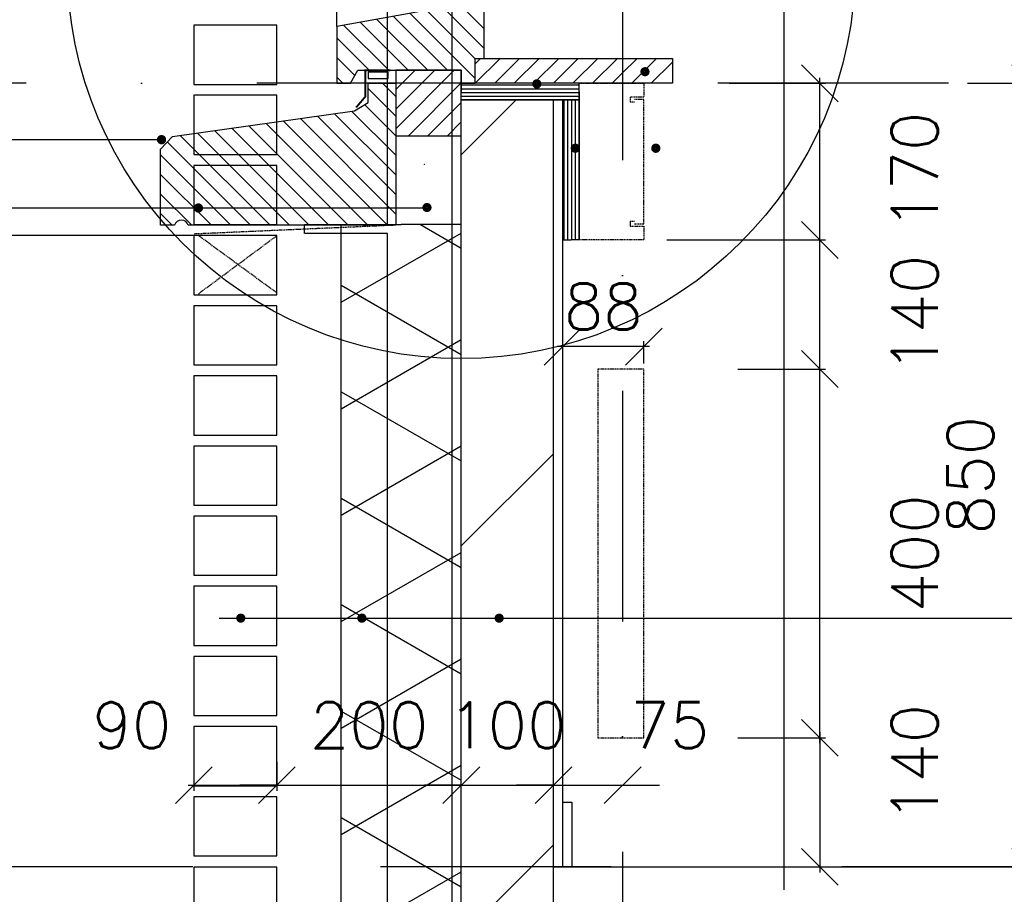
# Model space of a CAD drawing. Extents: x 0 to 297174, y -27731 to 163980.
# Tile 45 of 152: x 152085 to 153153, y 95766 to 96715. Entities that reach past the tile are written whole.
import ezdxf

# ---------------------------------------------------------------- set-up
doc = ezdxf.new("R2010")
doc.units = 0
doc.header["$LTSCALE"] = 5
doc.header["$MEASUREMENT"] = 0
doc.header["$PDMODE"] = 3
doc.header["$PDSIZE"] = 0.1
for name, pattern in [('DASHDOT', [1, 0.5, -0.25, 0, -0.25]), ('DD1', [2.66667, 1.66667, -0.5, 0, -0.5]), ('HIDDEN', [0.375, 0.25, -0.125]), ('HIDDEN2', [0.1875, 0.125, -0.0625])]:
    doc.linetypes.add(name, pattern=pattern)
doc.layers.get('0').update_dxf_attribs({"linetype": 'CONTINUOUS'})
doc.layers.get('DEFPOINTS').update_dxf_attribs({"linetype": 'CONTINUOUS'})
for name, color, linetype in [('_DETAILNUMMERS', 4, 'CONTINUOUS'), ('A--A21--_F--3-', 9, 'CONTINUOUS'), ('A--A21--_F-23-', 9, 'CONTINUOUS'), ('A--A22--_F123-', 9, 'CONTINUOUS'), ('A--A30--_F--3-', 9, 'CONTINUOUS'), ('A--A35--_F--3-', 9, 'CONTINUOUS'), ('A--L13DC4_VLOEREN', 4, 'HIDDEN'), ('A--L21--', 3, 'CONTINUOUS'), ('A--L21--_F--3-', 7, 'CONTINUOUS'), ('A--L21--_F-23-', 4, 'CONTINUOUS'), ('A--L21D1_BUITENWAND', 1, 'CONTINUOUS'), ('A--L21D4_BUITENWAND', 4, 'CONTINUOUS'), ('A--L21DC1_BUITENWAND', 1, 'HIDDEN'), ('A--L22--', 3, 'CONTINUOUS'), ('A--L22--_F--3-', 7, 'CONTINUOUS'), ('A--L22D2_BINNENWAND', 2, 'CONTINUOUS'), ('A--L22DC4_BINNENWAND', 4, 'HIDDEN'), ('A--L23--', 7, 'CONTINUOUS'), ('A--L23--_F--3-', 7, 'CONTINUOUS'), ('A--L28D1_KONSTRUKTIES', 1, 'CONTINUOUS'), ('A--L28DC1_KONSTRUKTIES', 1, 'HIDDEN2'), ('A--L30--', 7, 'CONTINUOUS'), ('A--L30--_F123-', 7, 'CONTINUOUS'), ('A--L31--', 2, 'CONTINUOUS'), ('A--L31--_F--3-', 7, 'CONTINUOUS'), ('A--L31A1_BUITENKOZIJN', 1, 'CONTINUOUS'), ('A--L35--', 7, 'CONTINUOUS'), ('A--L35--_F--3-', 7, 'CONTINUOUS'), ('A--M$1A-_F123-', 1, 'CONTINUOUS'), ('A--T$1A-_F123_20', 1, 'CONTINUOUS'), ('A--T01A-25_TEKST', 2, 'CONTINUOUS'), ('STRAMIEN', 8, 'DD1'), ('X--LR---_CP', 7, 'CONTINUOUS')]:
    doc.layers.add(name, color=color, linetype=linetype)
doc.styles.add('HIEMSTRA', font='romans.shx')
doc.dimstyles.get("Standard").update_dxf_attribs({"dimscale": 50, "dimtxt": 2.5, "dimasz": 2, "dimexe": 0.3, "dimexo": 0.3, "dimgap": 2, "dimtad": 1, "dimdec": 0, "dimzin": 0, "dimdsep": 46, "dimtxsty": 'HIEMSTRA', "dimblk1": 'OBLIQUE', "dimblk2": 'OBLIQUE', "dimsah": 1, "dimcen": 0.09, "dimdle": 0.3, "dimclrd": 1, "dimclre": 1, "dimclrt": 2, "dimadec": 0, "dimazin": 0, "dimtfac": 1, "dimtdec": 4, "dimtix": 1, "dimtmove": 2, "dimatfit": 3, "dimldrblk": 'OBLIQUE', "dimfxl": 0, "dimtvp": 625, "dimtolj": 1, "dimtzin": 0, "dimarcsym": 0})

# ---------------------------------------------------------------- blocks, each defined once
blk = doc.blocks.new('*U1693')
at = {"layer": 'A--L23--_F--3-', "color": 2, "linetype": 'Continuous'}
blk.add_lwpolyline([(0, 0), (0, 20), (16422, 20), (16422, 0)], dxfattribs=at)
blk = doc.blocks.new('_OBLIQUE')
at = {"color": 0, "linetype": 'ByBlock'}
blk.add_line((-0.5, -0.5), (0.5, 0.5), dxfattribs=at)
blk = doc.blocks.new('*D172')
at = {"layer": 'A--M$1A-_F123-', "color": 1, "lineweight": -2}
for p, q in [((152274.3, 95910), (152274.3, 95878.5)), ((152364.3, 95910), (152364.3, 95878.5)), ((152268.3, 95884.5), (152370.3, 95884.5))]:
    blk.add_line(p, q, dxfattribs=at)
at = {"layer": 'DEFPOINTS', "color": 0}
for p in [(152274.3, 95916), (152364.3, 95916), (152364.3, 95884.5)]:
    blk.add_point(p, dxfattribs=at)
at = {"layer": 'A--M$1A-_F123-', "color": 1, "lineweight": -2, "xscale": 40, "yscale": 40, "zscale": 40, "rotation": 180}
blk.add_blockref('_OBLIQUE', (152274.3, 95884.5), dxfattribs=at)
at = {"layer": 'A--M$1A-_F123-', "color": 1, "lineweight": -2, "xscale": 40, "yscale": 40, "zscale": 40}
blk.add_blockref('_OBLIQUE', (152364.3, 95884.5), dxfattribs=at)
at = {"layer": 'A--M$1A-_F123-', "color": 2, "insert": (152207.1, 95949.5), "char_height": 50, "attachment_point": 5, "style": 'HIEMSTRA'}
blk.add_mtext('\\A1;90', dxfattribs=at)
blk = doc.blocks.new('*D173')
at = {"layer": 'A--M$1A-_F123-', "color": 1, "lineweight": -2}
for p, q in [((152364.3, 95884.5), (152324.3, 95884.5)), ((152364.3, 95884.5), (152564.3, 95884.5)), ((152564.3, 95884.5), (152604.3, 95884.5))]:
    blk.add_line(p, q, dxfattribs=at)
at = {"layer": 'DEFPOINTS', "color": 0}
for p in [(152364.3, 95884.5), (152564.3, 95884.5), (152564.3, 95884.5)]:
    blk.add_point(p, dxfattribs=at)
at = {"layer": 'A--M$1A-_F123-', "color": 1, "lineweight": -2, "xscale": 40, "yscale": 40, "zscale": 40}
blk.add_blockref('_OBLIQUE', (152364.3, 95884.5), dxfattribs=at)
at = {"layer": 'A--M$1A-_F123-', "color": 1, "lineweight": -2, "xscale": 40, "yscale": 40, "zscale": 40, "rotation": 180}
blk.add_blockref('_OBLIQUE', (152564.3, 95884.5), dxfattribs=at)
at = {"layer": 'A--M$1A-_F123-', "color": 2, "insert": (152464.3, 95949.5), "char_height": 50, "attachment_point": 5, "style": 'HIEMSTRA'}
blk.add_mtext('\\A1;200', dxfattribs=at)
blk = doc.blocks.new('*D174')
at = {"layer": 'A--M$1A-_F123-', "color": 1, "lineweight": -2}
for p, q in [((152564.3, 95884.5), (152524.3, 95884.5)), ((152564.3, 95884.5), (152664.3, 95884.5)), ((152664.3, 95884.5), (152704.3, 95884.5))]:
    blk.add_line(p, q, dxfattribs=at)
at = {"layer": 'DEFPOINTS', "color": 0}
for p in [(152564.3, 95884.5), (152664.3, 95884.5), (152664.3, 95884.5)]:
    blk.add_point(p, dxfattribs=at)
at = {"layer": 'A--M$1A-_F123-', "color": 1, "lineweight": -2, "xscale": 40, "yscale": 40, "zscale": 40}
blk.add_blockref('_OBLIQUE', (152564.3, 95884.5), dxfattribs=at)
at = {"layer": 'A--M$1A-_F123-', "color": 1, "lineweight": -2, "xscale": 40, "yscale": 40, "zscale": 40, "rotation": 180}
blk.add_blockref('_OBLIQUE', (152664.3, 95884.5), dxfattribs=at)
at = {"layer": 'A--M$1A-_F123-', "color": 2, "insert": (152614.3, 95949.5), "char_height": 50, "attachment_point": 5, "style": 'HIEMSTRA'}
blk.add_mtext('\\A1;100', dxfattribs=at)
blk = doc.blocks.new('*D175')
at = {"layer": 'A--M$1A-_F123-', "color": 1, "lineweight": -2}
for p, q in [((152664.3, 95884.5), (152624.3, 95884.5)), ((152664.3, 95884.5), (152739.3, 95884.5)), ((152739.3, 95884.5), (152779.3, 95884.5))]:
    blk.add_line(p, q, dxfattribs=at)
at = {"layer": 'DEFPOINTS', "color": 0}
for p in [(152664.3, 95884.5), (152739.3, 95884.5), (152739.3, 95884.5)]:
    blk.add_point(p, dxfattribs=at)
at = {"layer": 'A--M$1A-_F123-', "color": 1, "lineweight": -2, "xscale": 40, "yscale": 40, "zscale": 40}
blk.add_blockref('_OBLIQUE', (152664.3, 95884.5), dxfattribs=at)
at = {"layer": 'A--M$1A-_F123-', "color": 1, "lineweight": -2, "xscale": 40, "yscale": 40, "zscale": 40, "rotation": 180}
blk.add_blockref('_OBLIQUE', (152739.3, 95884.5), dxfattribs=at)
at = {"layer": 'A--M$1A-_F123-', "color": 2, "insert": (152790.4, 95949.5), "char_height": 50, "attachment_point": 5, "style": 'HIEMSTRA'}
blk.add_mtext('\\A1;75', dxfattribs=at)
blk = doc.blocks.new('*D353')
at = {"layer": 'A--M$1A-_F123-', "color": 1, "lineweight": -2}
for p, q in [((152854.9, 96475.9), (152959.1, 96475.9)), ((152953.1, 96329.9), (152953.1, 96481.9)), ((152864.1, 96335.9), (152959.1, 96335.9))]:
    blk.add_line(p, q, dxfattribs=at)
at = {"layer": 'DEFPOINTS', "color": 0}
for p in [(152848.9, 96475.9), (152953.1, 96475.9), (152858.1, 96335.9)]:
    blk.add_point(p, dxfattribs=at)
at = {"layer": 'A--M$1A-_F123-', "color": 1, "lineweight": -2, "xscale": 40, "yscale": 40, "zscale": 40}
for p, rotation in [((152953.1, 96475.9), 90), ((152953.1, 96335.9), 270)]:
    blk.add_blockref('_OBLIQUE', p, dxfattribs=dict(at, rotation=rotation))
at = {"layer": 'A--M$1A-_F123-', "color": 2, "insert": (153055.9, 96395.9), "char_height": 50, "attachment_point": 5, "rotation": 90, "style": 'HIEMSTRA'}
blk.add_mtext('\\A1;140', dxfattribs=at)
blk = doc.blocks.new('*D354')
at = {"layer": 'A--M$1A-_F123-', "color": 1, "lineweight": -2}
for p, q in [((152854.9, 96645.9), (152959.1, 96645.9)), ((152953.1, 96469.9), (152953.1, 96651.9)), ((152787.1, 96475.9), (152959.1, 96475.9))]:
    blk.add_line(p, q, dxfattribs=at)
at = {"layer": 'DEFPOINTS', "color": 0}
for p in [(152848.9, 96645.9), (152953.1, 96645.9), (152781.1, 96475.9)]:
    blk.add_point(p, dxfattribs=at)
at = {"layer": 'A--M$1A-_F123-', "color": 1, "lineweight": -2, "xscale": 40, "yscale": 40, "zscale": 40}
for p, rotation in [((152953.1, 96645.9), 90), ((152953.1, 96475.9), 270)]:
    blk.add_blockref('_OBLIQUE', p, dxfattribs=dict(at, rotation=rotation))
at = {"layer": 'A--M$1A-_F123-', "color": 2, "insert": (153055.9, 96550.9), "char_height": 50, "attachment_point": 5, "rotation": 90, "style": 'HIEMSTRA'}
blk.add_mtext('\\A1;170', dxfattribs=at)
blk = doc.blocks.new('*D355')
at = {"layer": 'A--M$1A-_F123-', "color": 1, "lineweight": -2}
for p, q in [((152953.1, 95929.9), (152953.1, 96341.9)), ((152921.9, 96335.9), (152959.1, 96335.9)), ((152921.9, 95935.9), (152959.1, 95935.9))]:
    blk.add_line(p, q, dxfattribs=at)
at = {"layer": 'DEFPOINTS', "color": 0}
for p in [(152915.9, 96335.9), (152953.1, 96335.9), (152915.9, 95935.9)]:
    blk.add_point(p, dxfattribs=at)
at = {"layer": 'A--M$1A-_F123-', "color": 1, "lineweight": -2, "xscale": 40, "yscale": 40, "zscale": 40}
for p, rotation in [((152953.1, 96335.9), 90), ((152953.1, 95935.9), 270)]:
    blk.add_blockref('_OBLIQUE', p, dxfattribs=dict(at, rotation=rotation))
at = {"layer": 'A--M$1A-_F123-', "color": 2, "insert": (153055.9, 96135.9), "char_height": 50, "attachment_point": 5, "rotation": 90, "style": 'HIEMSTRA'}
blk.add_mtext('\\A1;400', dxfattribs=at)
blk = doc.blocks.new('*D356')
at = {"layer": 'A--M$1A-_F123-', "color": 1, "lineweight": -2}
for p, q in [((152953.1, 95941.9), (152953.1, 95789.9)), ((152864.1, 95935.9), (152959.1, 95935.9)), ((152921.9, 95795.9), (152959.1, 95795.9))]:
    blk.add_line(p, q, dxfattribs=at)
at = {"layer": 'DEFPOINTS', "color": 0}
for p in [(152858.1, 95935.9, 0), (152915.9, 95795.9, 0), (152953.1, 95795.9)]:
    blk.add_point(p, dxfattribs=at)
at = {"layer": 'A--M$1A-_F123-', "color": 1, "lineweight": -2, "xscale": 40, "yscale": 40, "zscale": 40}
for p, rotation in [((152953.1, 95935.9), 90), ((152953.1, 95795.9), 270)]:
    blk.add_blockref('_OBLIQUE', p, dxfattribs=dict(at, rotation=rotation))
at = {"layer": 'A--M$1A-_F123-', "color": 2, "insert": (153055.9, 95908.4), "char_height": 50, "attachment_point": 5, "rotation": 90, "style": 'HIEMSTRA'}
blk.add_mtext('\\A1;140', dxfattribs=at)
blk = doc.blocks.new('*U1642')
at = {"layer": 'A--A22--_F123-', "linetype": 'Continuous'}
h = blk.add_hatch(dxfattribs=at)
h.set_pattern_fill('ALFALINE', color=256, scale=300, style=0)
h.set_pattern_definition([(45, (-152614.23, -95755.9), (-212.13203, 212.13203), [])])
h.paths.add_polyline_path([(0, 0), (-50, 0), (-50, 872), (0, 872), (50, 872), (50, 0)])
at = {"layer": 'A--L22--_F--3-', "color": 4, "linetype": 'Continuous'}
for points in [[(0, 0), (-50, 0), (-50, 872), (0, 872)], [(0, 0), (50, 0), (50, 872), (0, 872)]]:
    blk.add_lwpolyline(points, dxfattribs=at)
blk = doc.blocks.new('*D512')
at = {"layer": 'A--M$1A-_F123-', "color": 1, "lineweight": -2}
for p, q in [((152026, 96474.6), (152026, 98313.9)), ((152273.3, 98307.9), (152020, 98307.9)), ((152273.3, 96480.6), (152020, 96480.6))]:
    blk.add_line(p, q, dxfattribs=at)
at = {"layer": 'DEFPOINTS', "color": 0}
for p in [(152026, 98307.9), (152279.3, 98307.9), (152279.3, 96480.6)]:
    blk.add_point(p, dxfattribs=at)
at = {"layer": 'A--M$1A-_F123-', "color": 1, "lineweight": -2, "xscale": 40, "yscale": 40, "zscale": 40}
for p, rotation in [((152026, 98307.9), 90), ((152026, 96480.6), 270)]:
    blk.add_blockref('_OBLIQUE', p, dxfattribs=dict(at, rotation=rotation))
at = {"layer": 'A--M$1A-_F123-', "color": 2, "insert": (151952.7, 97394.3), "char_height": 50, "attachment_point": 5, "rotation": 90, "style": 'HIEMSTRA'}
blk.add_mtext('\\A1;24 lgn =  1825.9', dxfattribs=at)
blk = doc.blocks.new('*D522')
at = {"layer": 'A--M$1A-_F123-', "color": 1, "lineweight": -2}
for p, q in [((152273.3, 95795.9), (152020, 95795.9)), ((152026, 95801.9), (152026, 95104.4)), ((152308, 95110.4), (152020, 95110.4))]:
    blk.add_line(p, q, dxfattribs=at)
at = {"layer": 'DEFPOINTS', "color": 0}
for p in [(152279.3, 95795.9, 0), (152026, 95110.4), (152314, 95110.4)]:
    blk.add_point(p, dxfattribs=at)
at = {"layer": 'A--M$1A-_F123-', "color": 1, "lineweight": -2, "xscale": 40, "yscale": 40, "zscale": 40}
for p, rotation in [((152026, 95795.9), 90), ((152026, 95110.4), 270)]:
    blk.add_blockref('_OBLIQUE', p, dxfattribs=dict(at, rotation=rotation))
at = {"layer": 'A--M$1A-_F123-', "color": 2, "insert": (151952.7, 95453.2), "char_height": 50, "attachment_point": 5, "rotation": 90, "style": 'HIEMSTRA'}
blk.add_mtext('\\A1;9 lgn = 685.2', dxfattribs=at)
blk = doc.blocks.new('*D523')
at = {"layer": 'A--M$1A-_F123-', "color": 1, "lineweight": -2}
for p, q in [((152026, 95789.9), (152026, 96486.6)), ((152308, 96480.6), (152020, 96480.6)), ((152273.3, 95795.9), (152020, 95795.9))]:
    blk.add_line(p, q, dxfattribs=at)
at = {"layer": 'DEFPOINTS', "color": 0}
for p in [(152026, 96480.6), (152314, 96480.6, 0), (152279.3, 95795.9, 0)]:
    blk.add_point(p, dxfattribs=at)
at = {"layer": 'A--M$1A-_F123-', "color": 1, "lineweight": -2, "xscale": 40, "yscale": 40, "zscale": 40}
for p, rotation in [((152026, 96480.6), 90), ((152026, 95795.9), 270)]:
    blk.add_blockref('_OBLIQUE', p, dxfattribs=dict(at, rotation=rotation))
at = {"layer": 'A--M$1A-_F123-', "color": 2, "insert": (151952.7, 96138.3), "char_height": 50, "attachment_point": 5, "rotation": 90, "style": 'HIEMSTRA'}
blk.add_mtext('\\A1;9 lgn = 684.7', dxfattribs=at)
blk = doc.blocks.new('*D524')
at = {"layer": 'A--M$1A-_F123-', "color": 1, "linetype": 'Continuous', "lineweight": -2}
for p, q in [((153113.4, 96645.9), (153187.4, 96645.9)), ((153181.4, 96651.9), (153181.4, 95789.9)), ((153113.4, 95795.9), (153187.4, 95795.9))]:
    blk.add_line(p, q, dxfattribs=at)
at = {"layer": 'DEFPOINTS', "color": 0, "linetype": 'Continuous'}
for p in [(153107.4, 96645.9), (153107.4, 95795.9), (153181.4, 95795.9)]:
    blk.add_point(p, dxfattribs=at)
at = {"layer": 'A--M$1A-_F123-', "color": 1, "linetype": 'Continuous', "lineweight": -2, "xscale": 40, "yscale": 40, "zscale": 40}
for p, rotation in [((153181.4, 96645.9), 90), ((153181.4, 95795.9), 270)]:
    blk.add_blockref('_OBLIQUE', p, dxfattribs=dict(at, rotation=rotation))
at = {"layer": 'A--M$1A-_F123-', "color": 2, "linetype": 'Continuous', "insert": (153116.4, 96220.9), "char_height": 50, "attachment_point": 5, "rotation": 90, "style": 'HIEMSTRA'}
blk.add_mtext('\\A1;850', dxfattribs=at)
blk = doc.blocks.new('*U1617')
at = {"layer": 'A--A21--_F-23-', "linetype": 'Continuous'}
h = blk.add_hatch(dxfattribs=at)
h.set_pattern_fill('ALFAISO', color=256, scale=100, angle=90, style=0)
h.set_pattern_definition([(150, (50, -3e-15), (-50, -86.6025), []), (210, (50, -3e-15), (50, -86.6025), [])])
h.paths.add_polyline_path([(0, 0), (-65, 0), (-65, 1497.6), (0, 1497.6), (65, 1497.6), (65, 0)])
at = {"layer": 'A--L21--_F--3-', "color": 3, "linetype": 'Continuous'}
for points in [[(0, 0), (-65, 0), (-65, 1497.6), (0, 1497.6)], [(0, 0), (65, 0), (65, 1497.6), (0, 1497.6)]]:
    blk.add_lwpolyline(points, dxfattribs=at)
blk = doc.blocks.new('KABELGOOT')
at = {"layer": 'A--L22DC4_BINNENWAND'}
for points in [[(60, -150), (55, -150), (55, -155), (70, -155), (70, -170), (0, -170), (0, 0), (70, 0), (70, -15), (55, -15), (55, -20), (60, -20)], [(60, -152.5), (70, -152.5), (70, -55), (70, -17.5), (60, -17.5)]]:
    blk.add_lwpolyline(points, dxfattribs=at)
at = {"layer": 'X--LR---_CP'}
blk.add_point((0, 0), dxfattribs=at)
blk = doc.blocks.new('*D586')
at = {"layer": 'A--M$1A-_F123-', "color": 1, "lineweight": -2}
for p, q in [((152768.3, 96360.2), (152668.3, 96360.2)), ((152674.3, 96341.9), (152674.3, 96366.2)), ((152762.3, 96341.9), (152762.3, 96366.2))]:
    blk.add_line(p, q, dxfattribs=at)
at = {"layer": 'DEFPOINTS', "color": 0}
for p in [(152674.3, 96360.2), (152674.3, 96335.9, 0), (152762.3, 96335.9, 0)]:
    blk.add_point(p, dxfattribs=at)
at = {"layer": 'A--M$1A-_F123-', "color": 1, "lineweight": -2, "xscale": 40, "yscale": 40, "zscale": 40, "rotation": 180}
blk.add_blockref('_OBLIQUE', (152674.3, 96360.2), dxfattribs=at)
at = {"layer": 'A--M$1A-_F123-', "color": 1, "lineweight": -2, "xscale": 40, "yscale": 40, "zscale": 40}
blk.add_blockref('_OBLIQUE', (152762.3, 96360.2), dxfattribs=at)
at = {"layer": 'A--M$1A-_F123-', "color": 2, "insert": (152718.3, 96403.7), "char_height": 50, "attachment_point": 5, "style": 'HIEMSTRA'}
blk.add_mtext('\\A1;88', dxfattribs=at)
blk = doc.blocks.new('KOZIJN_A')
at = {"layer": 'A--A35--_F--3-'}
h = blk.add_hatch(dxfattribs=at)
h.set_pattern_fill('ALFALINE', color=256, scale=15, angle=90, style=0, pattern_type=2)
h.set_pattern_definition([(135, (354.147, -1015.253), (-10.6066, -10.6066), [])])
h.paths.add_polyline_path([(-41, 68), (-41, 54), (-150, 34.4), (-150, -27), (-135, -27), (-127, -13), (-15, -13), (-15, -27.1), (0, -27), (0, 0), (10, 0), (10, 68)])
at = {"layer": 'A--L31--_F--3-', "color": 2, "linetype": 'Continuous'}
blk.add_lwpolyline([(-41, 68), (-41, 54), (-150, 34.4), (-150, -27), (-135, -27), (-127, -13), (-15, -13), (-15, -27.1), (0, -27), (0, 0), (10, 0), (10, 68)], close=True, dxfattribs=at)
at = {"layer": 'X--LR---_CP'}
blk.add_point((0, 0), dxfattribs=at)
blk = doc.blocks.new('Q027003-')
at = {"layer": 'A--A21--_F--3-'}
h = blk.add_hatch(dxfattribs=at)
h.set_pattern_fill('ALFALINE', color=9, scale=15, style=0, pattern_type=2)
h.set_pattern_definition([(45, (0, 0), (-10.6066, 10.6066), [])])
h.paths.add_polyline_path([(0, 0), (71, 0), (71, 71), (0, 71)])
at = {"layer": 'A--L21--_F-23-', "color": 2, "linetype": 'Continuous'}
blk.add_lwpolyline([(0, 0), (71, 0), (71, 71), (0, 71)], close=True, dxfattribs=at)
at = {"layer": 'X--LR---_CP', "linetype": 'Continuous'}
blk.add_point((0, 0), dxfattribs=at)
blk = doc.blocks.new('WATERSLAG')
at = {"layer": 'A--A35--_F--3-'}
h = blk.add_hatch(dxfattribs=at)
h.set_pattern_fill('ALFALINE', color=256, scale=15, angle=90, style=0, pattern_type=2)
h.set_pattern_definition([(135, (440.148, -931.254), (-10.6066, -10.6066), [])])
edge = h.paths.add_edge_path()
edge.add_line((-255, -97), (-255, -14.5))
edge.add_line((-255, -14.5), (-242, -0.8))
edge.add_line((-242, -0.8), (-44.9, 26.9))
edge.add_line((-44.9, 26.9), (-30, 36))
edge.add_line((-30, 36), (-30, 56.9))
edge.add_line((-30, 56.9), (0, 57))
edge.add_line((0, 57), (0, 18.3))
edge.add_line((0, 18.3), (0, -97))
edge.add_line((0, -97), (-225, -97))
edge.add_arc((-232.5, -99.3), 7.84, 16.9811, 163.0189)
edge.add_line((-240, -97), (-255, -97))
at = {"layer": 'A--L35--_F--3-', "color": 3, "linetype": 'Continuous'}
blk.add_lwpolyline([(-255, -97), (-255, -14.5), (-242, -0.8), (-44.9, 26.9), (-30, 36), (-30, 56.9), (0, 57), (0, 18.3), (0, -97), (0, -97), (-225, -97, 0.740216), (-240, -97)], format="xyb", close=True, dxfattribs=at)
at = {"layer": 'X--LR---_CP'}
blk.add_point((0, 0), dxfattribs=at)
blk = doc.blocks.new('*U1596')
at = {"layer": 'A--A30--_F--3-', "linetype": 'Continuous'}
h = blk.add_hatch(dxfattribs=at)
h.set_pattern_fill('ALFALINE', color=256, scale=4, angle=315, style=0)
h.set_pattern_definition([(0, (0, 0), (1e-15, 4), [])])
h.paths.add_polyline_path([(0, 0), (0, -9), (-128, -9), (-128, 0), (-128, 9), (0, 9)])
at = {"layer": 'A--L30--_F123-', "color": 1, "linetype": 'Continuous'}
for points in [[(0, 0), (0, 9), (-128, 9), (-128, 0)], [(0, 0), (0, -9), (-128, -9), (-128, 0)]]:
    blk.add_lwpolyline(points, dxfattribs=at)
blk = doc.blocks.new('*U1595')
at = {"layer": 'A--A30--_F--3-', "linetype": 'Continuous'}
h = blk.add_hatch(dxfattribs=at)
h.set_pattern_fill('ALFALINE', color=256, scale=4, angle=405, style=0)
h.set_pattern_definition([(90, (0, 0), (-4, -4e-12), [])])
h.paths.add_polyline_path([(0, 0), (9, 0), (9, -152), (0, -152), (-9, -152), (-9, 0)])
at = {"layer": 'A--L30--_F123-', "color": 1, "linetype": 'Continuous'}
for points in [[(0, 0), (-9, 0), (-9, -152), (0, -152)], [(0, 0), (9, 0), (9, -152), (0, -152)]]:
    blk.add_lwpolyline(points, dxfattribs=at)

msp = doc.modelspace()

# ---------------------------------------------------------------- linework, layer by layer
at = {"layer": '_DETAILNUMMERS'}
msp.add_circle((152564.3, 96774.5), 427.3, dxfattribs=at)
at = {"layer": 'A--A35--_F--3-'}
for p, q in [((152579.3, 96667, 0), (152585.2, 96672.9, 0)), ((152579.4, 96645.9, 0), (152606.4, 96672.9, 0)), ((152600.6, 96645.9, 0), (152627.6, 96672.9, 0)), ((152621.8, 96645.9, 0), (152648.8, 96672.9, 0)), ((152643, 96645.9, 0), (152670, 96672.9, 0)), ((152664.2, 96645.9, 0), (152691.2, 96672.9, 0)), ((152685.4, 96645.9, 0), (152712.4, 96672.9, 0)), ((152706.7, 96645.9, 0), (152733.7, 96672.9, 0)), ((152739.3, 96657.3, 0), (152754.9, 96672.9, 0)), ((152749.1, 96645.9, 0), (152776.1, 96672.9, 0)), ((152770.3, 96645.9, 0), (152792.9, 96668.5, 0)), ((152727.9, 96645.9, 0), (152739.3, 96657.3, 0))]:
    msp.add_line(p, q, dxfattribs=at)
at = {"layer": 'A--L13DC4_VLOEREN', "elevation": 0}
msp.add_lwpolyline([(152564.3, 96659.9), (152493.3, 96659.9), (152493.3, 96491.9), (152274.3, 96482.3)], dxfattribs=at)
at = {"layer": 'A--L21D1_BUITENWAND', "elevation": 0}
for points in [[(152364.3, 96708.9), (152274.3, 96708.9), (152274.3, 96644.7), (152364.3, 96644.7)], [(152364.3, 96632.8), (152274.3, 96632.8), (152274.3, 96568.6), (152364.3, 96568.6)], [(152364.3, 96556.7), (152274.3, 96556.7), (152274.3, 96492.6), (152364.3, 96492.6)]]:
    msp.add_lwpolyline(points, close=True, dxfattribs=at)
at = {"layer": 'A--L21D4_BUITENWAND', "elevation": 0}
for points in [[(152364.3, 96480.6), (152274.3, 96480.6), (152274.3, 96416.5), (152364.3, 96416.5)], [(152364.3, 96404.5), (152274.3, 96404.5), (152274.3, 96340.4), (152364.3, 96340.4)], [(152364.3, 96328.5), (152274.3, 96328.5), (152274.3, 96264.3), (152364.3, 96264.3)], [(152364.3, 96252.4), (152274.3, 96252.4), (152274.3, 96188.2), (152364.3, 96188.2)], [(152364.3, 96176.3), (152274.3, 96176.3), (152274.3, 96112.2), (152364.3, 96112.2)], [(152364.3, 96100.2), (152274.3, 96100.2), (152274.3, 96036.1), (152364.3, 96036.1)], [(152364.3, 96024.1), (152274.3, 96024.1), (152274.3, 95960), (152364.3, 95960)], [(152364.3, 95948.1), (152274.3, 95948.1), (152274.3, 95883.9), (152364.3, 95883.9)], [(152364.3, 95872), (152274.3, 95872), (152274.3, 95807.8), (152364.3, 95807.8)]]:
    msp.add_lwpolyline(points, close=True, dxfattribs=at)
at = {"layer": 'A--L21D4_BUITENWAND'}
msp.add_lwpolyline([(152364.3, 95795.6), (152274.3, 95795.6), (152274.3, 95731.5), (152364.3, 95731.5)], close=True, dxfattribs=at)
at = {"layer": 'A--L21DC1_BUITENWAND'}
for p, q in [((152364.3, 96418.4, 0), (152279.3, 96480.6, 0)), ((152279.3, 96417.6, 0), (152364.3, 96480.6, 0))]:
    msp.add_line(p, q, dxfattribs=at)
at = {"layer": 'A--L22D2_BINNENWAND'}
for p, q in [((152674.3, 95820.9), (152674.3, 96627.9)), ((152674.3, 95795.9), (152674.3, 96620.9, 0))]:
    msp.add_line(p, q, dxfattribs=at)
at = {"layer": 'A--L22DC4_BINNENWAND', "const_width": 2, "elevation": 0}
msp.add_lwpolyline([(152487.3, 96659.9), (152460.2, 96659.9), (152460.2, 96631.3), (152450.3, 96619.6)], dxfattribs=at)
at = {"layer": 'A--L22DC4_BINNENWAND', "elevation": 0}
msp.add_lwpolyline([(152762.3, 96335.9), (152712.3, 96335.9), (152712.3, 95935.9), (152762.3, 95935.9)], close=True, dxfattribs=at)
at = {"layer": 'A--L23--'}
msp.add_lwpolyline([(152684.3, 95795.9), (152674.3, 95795.9), (152674.3, 95865.9), (152684.3, 95865.9)], close=True, dxfattribs=at)
at = {"layer": 'A--L28D1_KONSTRUKTIES'}
msp.add_lwpolyline([(153739.3, 99007.4), (153739.3, 98857.4), (152914.2, 98857.4), (152914.2, 95770.9)], dxfattribs=at)
at = {"layer": 'A--L28DC1_KONSTRUKTIES'}
for points in [[(152484.2, 93141.9), (152394.2, 93141.9), (152394.2, 93126.1), (152484.2, 93126.1), (152484.2, 95118.9), (152364.2, 95118.9), (152364.2, 95248.9), (152484.2, 95248.9), (152484.2, 96482.8), (152394.2, 96482.8), (152394.2, 96492.8), (152484.2, 96492.8), (152484.2, 96904.8), (152484.2, 96904.8), (152484.2, 96904.8), (152484.2, 98493.9), (152364.2, 98493.9), (152364.2, 98623.9), (152484.2, 98623.9), (152484.2, 99985.9)], [(152554.2, 99985.9), (152554.2, 91947.5), (152484.2, 92003.6), (152484.2, 93141.9), (152394.2, 93141.9), (152394.2, 93126.1), (152484.2, 93126.1)]]:
    msp.add_lwpolyline(points, dxfattribs=at)
at = {"layer": 'A--L31--', "elevation": 0}
msp.add_lwpolyline([(152463.3, 96650.9), (152485.2, 96650.9), (152485.2, 96657.9), (152463.3, 96657.9)], close=True, dxfattribs=at)
at = {"layer": 'A--L31--_F--3-', "color": 2, "linetype": 'Continuous', "elevation": 0}
msp.add_lwpolyline([(152579.3, 96672.9), (152793.3, 96672.9), (152793.3, 96645.9), (152579.3, 96645.9)], close=True, dxfattribs=at)
at = {"layer": 'A--L31A1_BUITENKOZIJN'}
msp.add_line((152429.3, 96707.3), (152429.3, 98250.9), dxfattribs=at)
at = {"layer": 'A--T$1A-_F123_20', "const_width": 4.75, "elevation": 0}
for points in [[(152766.1, 96658.4, -1), (152760.9, 96658.4, -1)], [(152648.9, 96645.2, -1), (152643.6, 96645.2, -1)], [(152690.6, 96575.4, -1), (152685.3, 96575.4, -1)], [(152777.9, 96575.4, -1), (152772.6, 96575.4, -1)], [(152529.7, 96511.1, -1), (152524.5, 96511.1, -1)]]:
    msp.add_lwpolyline(points, format="xyb", close=True, dxfattribs=at)
at = {"layer": 'A--T$1A-_F123_20', "const_width": 4.75}
for points in [[(152241.9, 96584.7, -1), (152236.6, 96584.7, -1)], [(152281.9, 96510.6, -1), (152276.6, 96510.6, -1)], [(152327.8, 96065.7, -1), (152322.6, 96065.7, -1)], [(152459.2, 96065.7, -1), (152453.9, 96065.7, -1)], [(152608, 96065.7, -1), (152602.8, 96065.7, -1)]]:
    msp.add_lwpolyline(points, format="xyb", close=True, dxfattribs=at)
at = {"layer": 'A--T01A-25_TEKST'}
for p, q in [((151265.9, 96584.7), (152243.5, 96584.7)), ((151265.9, 96510.6), (152526.3, 96510.6, 0)), ((152301.6, 96065.7), (154006.6, 96065.7))]:
    msp.add_line(p, q, dxfattribs=at)
at = {"layer": 'STRAMIEN', "linetype": 'DASHDOT', "ltscale": 100}
for p, q in [((152739.3, 110315), (152739.3, 90172.2)), ((156093.2, 96645.9, 0), (150314.3, 96645.9, 0)), ((171730.5, 95795.9, -0.1), (149883, 95795.9))]:
    msp.add_line(p, q, dxfattribs=at)
at = {"layer": 'X--LR---_CP', "color": 4, "linetype": 'Continuous'}
msp.add_point((152524.3, 96557.9), dxfattribs=at)

# ---------------------------------------------------------------- block references
at = {"layer": 'A--L21--', "rotation": 180}
msp.add_blockref('Q027003-', (152564.3, 96659.9), dxfattribs=at)
at = {"layer": 'A--L21--', "linetype": 'Continuous'}
msp.add_blockref('*U1617', (152499.1, 94995), dxfattribs=at)
at = {"layer": 'A--L22--'}
msp.add_blockref('*U1642', (152614.2, 95755.9), dxfattribs=at)
at = {"layer": 'A--L22DC4_BINNENWAND'}
msp.add_blockref('KABELGOOT', (152692.3, 96645.9), dxfattribs=at)
at = {"layer": 'A--L23--'}
msp.add_blockref('*U1693', (152664.3, 95775.9), dxfattribs=at)
at = {"layer": 'A--L30--'}
for name, p in [('*U1596', (152692.3, 96636.9)), ('*U1595', (152683.3, 96627.9))]:
    msp.add_blockref(name, p, dxfattribs=at)
at = {"layer": 'A--L31--'}
msp.add_blockref('KOZIJN_A', (152579.3, 96672.9), dxfattribs=at)
at = {"layer": 'A--L35--'}
msp.add_blockref('WATERSLAG', (152493.3, 96588.9), dxfattribs=at)

# ---------------------------------------------------------------- dimensions: what is measured, and where the dimension line sits
at = {"layer": 'A--M$1A-_F123-'}
for base, p1, p2, text, picture, middle in [((152026, 98307.9), (152279.3, 96480.6), (152279.3, 98307.9), '24 lgn =  1825.9', '*D512', (151952.7, 97394.3)), ((152026, 96480.6), (152279.3, 95795.9, 0), (152314, 96480.6, 0), '9 lgn = 684.7', '*D523', (151952.7, 96138.3)), ((152026, 95110.4), (152279.3, 95795.9, 0), (152314, 95110.4), '9 lgn = 685.2', '*D522', (151952.7, 95453.2))]:
    dim = msp.add_linear_dim(base=base, p1=p1, p2=p2, angle=270, text=text, dimstyle='Standard', override={"dimscale": 20}, dxfattribs=at)
    dim.commit()
    dim.dimension.update_dxf_attribs({"geometry": picture, "text_midpoint": middle})
for base, p1, p2, picture, middle in [((152953.1, 96645.9, 0), (152781.1, 96475.9, 0), (152848.9, 96645.9, 0), '*D354', (153055.9, 96550.9, 0)), ((152953.1, 96475.9, 0), (152858.1, 96335.9, 0), (152848.9, 96475.9, 0), '*D353', (153055.9, 96395.9, 0)), ((152953.1, 96335.9, 0), (152915.9, 95935.9, 0), (152915.9, 96335.9, 0), '*D355', (153055.9, 96135.9, 0)), ((152953.1, 95795.9), (152858.1, 95935.9, 0), (152915.9, 95795.9, 0), '*D356', (153055.9, 95908.4))]:
    dim = msp.add_linear_dim(base=base, p1=p1, p2=p2, angle=90, dimstyle='Standard', override={"dimscale": 20}, dxfattribs=at)
    dim.commit()
    dim.dimension.update_dxf_attribs({"geometry": picture, "text_midpoint": middle, "dimtype": 160})
at = {"layer": 'A--M$1A-_F123-', "linetype": 'Continuous'}
dim = msp.add_linear_dim(base=(153181.4, 95795.9, 0), p1=(153107.4, 96645.9, 0), p2=(153107.4, 95795.9, 0), angle=90, dimstyle='Standard', override={"dimscale": 20}, dxfattribs=at)
dim.commit()
dim.dimension.update_dxf_attribs({"geometry": '*D524', "text_midpoint": (153116.4, 96220.9, 0)})
at = {"layer": 'A--M$1A-_F123-', "color": 4}
dim = msp.add_linear_dim(base=(152674.3, 96360.2), p1=(152762.3, 96335.9, 0), p2=(152674.3, 96335.9, 0), dimstyle='Standard', override={"dimscale": 20}, dxfattribs=at)
dim.commit()
dim.dimension.update_dxf_attribs({"geometry": '*D586', "text_midpoint": (152718.3, 96403.7), "dimtype": 160})
at = {"layer": 'A--M$1A-_F123-'}
for base, p1, p2, picture, middle in [((152364.3, 95884.5), (152274.3, 95916), (152364.3, 95916), '*D172', (152207.1, 95949.5)), ((152739.3, 95884.5), (152664.3, 95884.5), (152739.3, 95884.5), '*D175', (152790.4, 95949.5))]:
    dim = msp.add_linear_dim(base=base, p1=p1, p2=p2, dimstyle='Standard', override={"dimscale": 20}, dxfattribs=at)
    dim.commit()
    dim.dimension.update_dxf_attribs({"geometry": picture, "text_midpoint": middle, "dimtype": 160})
for base, p1, p2, picture, middle in [((152564.3, 95884.5), (152364.3, 95884.5), (152564.3, 95884.5), '*D173', (152464.3, 95949.5)), ((152664.3, 95884.5), (152564.3, 95884.5), (152664.3, 95884.5), '*D174', (152614.3, 95949.5))]:
    dim = msp.add_linear_dim(base=base, p1=p1, p2=p2, dimstyle='Standard', override={"dimscale": 20}, dxfattribs=at)
    dim.commit()
    dim.dimension.update_dxf_attribs({"geometry": picture, "text_midpoint": middle})

doc.saveas('drawing.dxf')
